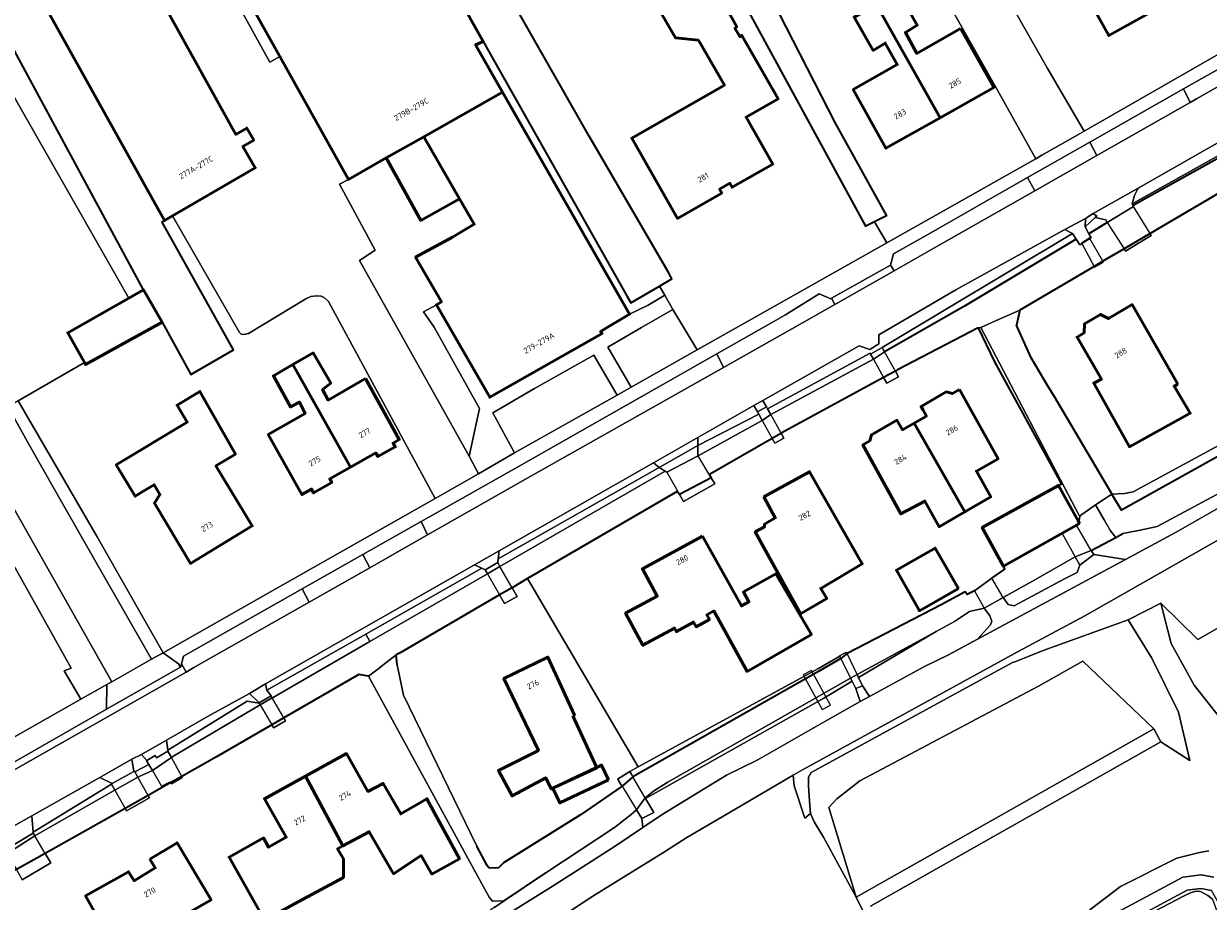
# Model space of a CAD drawing. Header units: metres. Extents: x 113441 to 115918, y 474822 to 477887.
# Tile 137 of 145: x 114172 to 114304, y 477170 to 477267. Entities that reach past the tile are written whole.
import ezdxf
from ezdxf.enums import TextEntityAlignment as Align

# ---------------------------------------------------------------- set-up
doc = ezdxf.new("R2010")
doc.units = ezdxf.units.M
for name, color, linetype, lineweight in [('B-WE-GK-BESCHOEIING-G', 252, 'GK-BESCHOEIING', 35), ('B-WE-GR-GRAS-GV', 252, 'Continuous', 13), ('B-WE-GR-GROENVOORZIENING-GV', 252, 'Continuous', 18), ('B-WE-GR-STRUIK-GV', 252, 'Continuous', 13), ('B-WE-GW-TALUD_KRUIN-G', 252, 'Continuous', 18), ('B-WE-KW-KUNSTWERK_DEK-GV', 252, 'Continuous', 18), ('B-WE-KW-KUNSTWERK_LANDHOOFD-GV', 252, 'Continuous', 18), ('B-WE-OG-BEBOUWING-GV', 7, 'Continuous', 50), ('B-WE-OG-BEBOUWING-T18', 7, 'Continuous', 50), ('B-WE-OG-BEBOUWING_LUIFEL-GV', 7, 'Continuous', 50), ('B-WE-OG-TERREIN_ERF-GV', 252, 'Continuous', 18), ('B-WE-OG-WATER-GV', 252, 'Continuous', 18), ('B-WE-OG-WATER_SLOOT-GV', 252, 'Continuous', 18), ('B-WE-VH-VERHARDING_GESLOTEN-GV', 252, 'Continuous', 18), ('B-WE-VH-VERHARDING_OPEN-GV', 252, 'Continuous', 18)]:
    doc.layers.add(name, color=color, linetype=linetype, lineweight=lineweight)
doc.styles.add('NLCS-ISO-ANNOTATIEF-T18', font='NLCS-ISO.ttf', dxfattribs={"height": 1.8})
doc.linetypes.add('GK-BESCHOEIING', pattern='A,30,-5,[1,NLCS.SHX,S=1,R=0,X=0,Y=0],-5', length=40)

msp = doc.modelspace()

# ---------------------------------------------------------------- linework, layer by layer
at = {"layer": 'B-WE-GK-BESCHOEIING-G', "ltscale": 0.5, "flags": 128}
for points in [[(114142.909, 477524.899), (114145.467, 477521.046), (114142.092, 477519.454), (114138.047, 477526.809), (114136.104, 477530.303), (114115.99, 477519.1), (114124.496, 477503.312), (114200.144, 477367.997), (114209.125, 477352.253), (114213.002, 477344.898), (114222.576, 477327.741), (114234.174, 477307.017), (114240.253, 477295.194), (114253.359, 477272.091), (114256.156, 477268.498), (114262.442, 477256.271), (114268.156, 477245.928), (114266.818, 477245.254), (114265.841, 477244.762), (114253.053, 477268.217), (114239.202, 477293.714), (114238.951, 477294.177), (114230.061, 477310.664), (114224.676, 477321.019), (114219.712, 477329.605), (114211.161, 477344.672), (114207.167, 477352.253), (114197.666, 477368.713), (114189.287, 477383.942), (114185.197, 477389.961), (114175.253, 477408.128), (114166.905, 477423.319), (114158.158, 477438.732), (114144.324, 477463.325), (114122.838, 477502.155), (114120.693, 477506.082)], [(114185.3, 477237.68), (114180.777, 477246.059), (114167.81, 477270.08), (114154.718, 477292.355)], [(114243.798, 477239.669), (114234.99, 477254.79), (114222.39, 477276.97), (114219.215, 477282.687)], [(114331.633, 477267.023), (114328.132, 477265.114), (114295.657, 477247.085)], [(114223.2, 477265.36), (114239.252, 477236.932)], [(114332.976, 477264.559), (114329.473, 477262.696), (114297.565, 477243.947), (114294.651, 477242.235), (114292.303, 477240.855), (114291.333, 477240.286), (114283.033, 477235.409), (114282.644, 477233.741)], [(114194.442, 477232.586), (114187.37, 477245.22), (114187.662, 477245.39)], [(114292.777, 477245.19), (114290.74, 477243.932)], [(114289.318, 477243.32), (114276.848, 477235.849), (114267.952, 477230.751)], [(114239.252, 477236.932), (114239.66, 477236.21), (114242.853, 477238.092), (114244.24, 477238.91), (114243.798, 477239.669)], [(114342.798, 477240.106), (114294.36, 477213.11), (114293.299, 477214.902)], [(114187.37, 477234.05), (114190.58, 477228.23), (114195.33, 477231), (114194.442, 477232.586)], [(114293.276, 477214.941), (114286.842, 477225.807), (114286.234, 477226.834), (114284.3, 477230.1), (114282.644, 477233.741)], [(114278.4, 477233.42), (114269.374, 477228.74), (114269.147, 477228.617), (114267.841, 477227.905), (114256.401, 477221.678), (114256.385, 477221.67), (114255.396, 477221.101), (114248.436, 477217.098), (114248.624, 477216.718), (114245.095, 477214.841), (114244.835, 477215.19), (114228.137, 477205.473), (114226.407, 477204.466), (114225.018, 477203.657), (114213.923, 477197.2), (114213.499, 477196.967)], [(114278.4, 477233.42), (114280.2, 477229.66), (114287.677, 477216.018), (114287.409, 477215.906)], [(114287.409, 477215.906), (114287.333, 477215.875)], [(114293.299, 477214.902), (114293.276, 477214.941)], [(114290.998, 477208.597), (114293.719, 477210.061)], [(114293.719, 477210.061), (114294.529, 477210.497)], [(114279.91, 477205.53), (114281.36, 477206.53), (114281.212, 477206.848)], [(114277.97, 477204.12), (114277.16, 477203.72), (114276.93, 477203.99), (114274.26, 477202.54), (114263.758, 477197.139)], [(114213.574, 477195.856), (114213.499, 477196.967)], [(114263.758, 477197.139), (114263.055, 477196.587)], [(114263.055, 477196.587), (114260.57, 477195.12), (114239.891, 477183.391)], [(114210.402, 477194.589), (114209.323, 477194.802), (114200.951, 477189.954), (114199.602, 477189.173), (114193.442, 477185.607), (114189.562, 477183.422), (114188.345, 477182.736), (114185.827, 477181.318), (114183.247, 477179.865), (114174.337, 477174.847), (114171.123, 477173.038), (114170.917, 477172.922), (114163.771, 477168.834), (114162.65, 477168.192), (114155.091, 477163.869), (114154.25, 477163.388)], [(114238.668, 477182.329), (114234.03, 477179.15), (114225.46, 477173.81), (114224.88, 477173.23), (114224.54, 477173.19), (114223.83, 477173.25), (114223.64, 477173.48), (114222.465, 477175.66)], [(114239.891, 477183.391), (114238.668, 477182.329)], [(114225.512, 477169.553), (114230.18, 477172.68)]]:
    msp.add_lwpolyline(points, dxfattribs=at)
at = {"layer": 'B-WE-GR-GRAS-GV'}
msp.add_lwpolyline([(114328.509, 477207.428), (114337.797, 477212.664), (114342.639, 477213.862), (114340.156, 477218.189), (114337.021, 477217.689), (114324.563, 477211.023), (114302.863, 477198.688), (114298.745, 477202.748), (114299.888, 477198.263), (114302.481, 477193.594), (114307.931, 477186.686), (114306.002, 477194.636)], close=True, dxfattribs=at)
at = {"layer": 'B-WE-GR-GROENVOORZIENING-GV'}
for points in [[(114154.718, 477292.355), (114151.579, 477290.585), (114162.832, 477270.697), (114155.093, 477266.395), (114156.191, 477264.38), (114164.581, 477269.153), (114165.906, 477269.671), (114166.357, 477267.082), (114183.67, 477236.754), (114185.3, 477237.68), (114180.777, 477246.059), (114167.81, 477270.08)], [(114327.35, 477265.873), (114326.487, 477266.254), (114296.228, 477249.001), (114295.82, 477248.206), (114295.571, 477247.261), (114327.973, 477265.402)], [(114291.446, 477245.75), (114291.628, 477245.87), (114291.212, 477246.169), (114290.359, 477245.639), (114290.324, 477244.707)], [(114266.336, 477230.602), (114266.381, 477230.513), (114267.678, 477231.24), (114288.893, 477243.951), (114288.034, 477244.39), (114275.886, 477237.681), (114267.323, 477232.656), (114267.308, 477231.638), (114266.307, 477231.026), (114265.127, 477231.42), (114254.37, 477225.336), (114254.784, 477224.619), (114254.892, 477224.422)], [(114300.46, 477210.66), (114321.02, 477222.39), (114343.95, 477235.37), (114344.32, 477237.16), (114344.281, 477237.236), (114339.129, 477234.486), (114306.878, 477215.841), (114304.937, 477214.805), (114298.342, 477211.284), (114296.26, 477210.837), (114294.529, 477210.497), (114293.719, 477210.061), (114290.998, 477208.597), (114291.3, 477208.18), (114294.796, 477207.611)], [(114253.769, 477224.061), (114253.378, 477224.772), (114247.138, 477221.221), (114247.137, 477220.327), (114253.913, 477223.799)], [(114242.811, 477217.877), (114242.174, 477218.388), (114224.965, 477208.59), (114224.855, 477207.678)], [(114289.71, 477206.99), (114289.199, 477207.905), (114284.43, 477205.19), (114281.16, 477203.39), (114281.73, 477202.61), (114282.41, 477202.46), (114288.01, 477205.45), (114289.42, 477206.16)], [(114210.092, 477199.293), (114223.033, 477206.644), (114222.23, 477207.033), (114198.921, 477193.762), (114199.059, 477193.027)], [(114272.4, 477195.67), (114275.07, 477196.99), (114278.318, 477198.739), (114279.77, 477200.34), (114279.91, 477200.74), (114279.67, 477201.32), (114279.06, 477202.19), (114277.557, 477201.858), (114277.43, 477201.83), (114275.73, 477200.68), (114273.706, 477199.58), (114265.053, 477194.463), (114265.5, 477193.54), (114266.257, 477192.334)], [(114261.269, 477189.552), (114265.23, 477191.78), (114264.73, 477193.21), (114264.323, 477194.031), (114261.169, 477192.165), (114241.288, 477180.982), (114242.21, 477179.39), (114240.88, 477178.74), (114240.98, 477177.722), (114243.15, 477179.18), (114250.32, 477183.56), (114253.75, 477185.25)], [(114197.125, 477192.681), (114192.508, 477190.142), (114187.851, 477187.473), (114188.011, 477186.339), (114196.857, 477191.819), (114198.21, 477191.584), (114198.191, 477191.617)], [(114181.73, 477182.552), (114181.718, 477182.574), (114181.798, 477182.619), (114180.424, 477183.313), (114172.868, 477179.05), (114173.009, 477177.207)], [(114240.98, 477177.722), (114240.88, 477178.74), (114240.293, 477179.693), (114239.68, 477179.17), (114237.84, 477177.73), (114230.18, 477172.68), (114225.512, 477169.553), (114224.37, 477168.788), (114224.303, 477168.743), (114223.97, 477168.52), (114224.79, 477167.37), (114230.99, 477171.24), (114238.03, 477175.74)]]:
    msp.add_lwpolyline(points, close=True, dxfattribs=at)
msp.add_lwpolyline([(114317.02, 477216.53), (114290.29, 477201.32), (114282.851, 477197.338), (114258.8, 477184.17), (114257.77, 477183.569), (114257.87, 477182.37), (114259.05, 477178.77), (114259.7, 477179.29), (114259.6, 477180.15), (114259.47, 477182.39), (114259.46, 477183.34), (114259.77, 477183.87), (114282.21, 477196.12), (114282.6, 477196.23), (114285.633, 477197.481), (114295.126, 477200.88), (114298.745, 477202.748), (114302.863, 477198.688), (114324.563, 477211.023)], dxfattribs=at)
at = {"layer": 'B-WE-GR-STRUIK-GV'}
for points in [[(114307.931, 477186.686), (114302.481, 477193.594), (114299.888, 477198.263), (114298.745, 477202.748), (114295.126, 477200.88), (114297.765, 477196.621), (114300.708, 477190.576), (114301.978, 477185.212), (114298.745, 477187.29), (114266.38, 477168.967)], [(114290.837, 477168.536), (114294.246, 477171.154), (114300.541, 477174.299), (114302.928, 477174.906), (114304.103, 477175.143)]]:
    msp.add_lwpolyline(points, dxfattribs=at)
for points in [[(114297.96, 477188.746), (114298.745, 477187.29), (114301.978, 477185.212), (114300.708, 477190.576), (114297.765, 477196.621), (114295.126, 477200.88), (114285.633, 477197.481), (114282.6, 477196.23), (114282.21, 477196.12), (114259.77, 477183.87), (114259.46, 477183.34), (114259.47, 477182.39), (114259.6, 477180.15), (114259.7, 477179.29), (114260.08, 477178.36), (114261.12, 477176.66), (114264.773, 477169.953), (114261.73, 477179.97), (114262.61, 477180.93), (114265.19, 477182.93), (114285.1, 477193.49), (114290.04, 477196.27)], [(114297.96, 477188.746), (114290.04, 477196.27), (114285.1, 477193.49), (114265.19, 477182.93), (114262.61, 477180.93), (114261.73, 477179.97), (114264.773, 477169.953)]]:
    msp.add_lwpolyline(points, close=True, dxfattribs=at)
at = {"layer": 'B-WE-GW-TALUD_KRUIN-G'}
msp.add_lwpolyline([(114290.04, 477196.27), (114285.1, 477193.49), (114265.19, 477182.93), (114262.61, 477180.93), (114261.73, 477179.97)], dxfattribs=at)
at = {"layer": 'B-WE-KW-KUNSTWERK_DEK-GV'}
for points in [[(114294.815, 477241.977), (114297.691, 477243.742), (114297.565, 477243.947), (114295.712, 477246.966), (114292.777, 477245.19), (114294.651, 477242.235)], [(114291.373, 477240.213), (114292.353, 477240.768), (114292.303, 477240.855), (114290.849, 477243.406), (114290.818, 477243.462), (114289.916, 477242.865), (114289.934, 477242.833), (114291.333, 477240.286)], [(114268.203, 477227.257), (114269.501, 477227.984), (114269.147, 477228.617), (114267.952, 477230.751), (114267.678, 477231.24), (114266.381, 477230.513), (114266.696, 477229.951), (114267.841, 477227.905)], [(114253.769, 477224.061), (114253.913, 477223.799), (114254.287, 477223.118), (114255.396, 477221.101), (114255.69, 477220.566), (114256.705, 477221.124), (114256.401, 477221.678), (114255.258, 477223.757), (114254.892, 477224.422), (114254.784, 477224.619)], [(114242.811, 477217.877), (114243.478, 477217.454), (114243.675, 477217.329), (114245.095, 477214.841), (114245.526, 477214.084), (114249.029, 477216.036), (114248.624, 477216.718), (114247.166, 477219.171), (114247.117, 477219.253), (114247.137, 477220.327)], [(114289.356, 477211.42), (114287.743, 477210.515), (114289.199, 477207.905), (114290.998, 477208.597)], [(114224.804, 477207.261), (114223.409, 477206.461), (114223.659, 477206.025), (114225.018, 477203.657), (114225.573, 477202.689), (114226.968, 477203.489), (114226.407, 477204.466), (114225.052, 477206.829)], [(114279.91, 477205.53), (114277.97, 477204.12), (114279.06, 477202.19), (114281.16, 477203.39)], [(114263.758, 477197.139), (114263.055, 477196.587), (114264.152, 477194.376), (114264.894, 477194.792)], [(114259.804, 477195.243), (114258.883, 477194.739), (114260.994, 477190.875), (114261.915, 477191.379)], [(114199.802, 477188.828), (114201.151, 477189.608), (114200.951, 477189.954), (114199.662, 477192.187), (114199.54, 477192.397), (114198.191, 477191.617), (114198.21, 477191.584), (114198.319, 477191.394), (114199.602, 477189.173)], [(114187.317, 477182.342), (114188.295, 477182.838), (114188.345, 477182.736), (114188.414, 477182.596), (114189.629, 477183.299), (114189.562, 477183.422), (114188.418, 477185.518), (114188.029, 477186.233), (114188.026, 477186.231), (114186.744, 477185.502), (114186.62, 477185.754), (114185.68, 477185.216), (114185.653, 477185.201), (114185.917, 477184.747), (114186.302, 477184.085)], [(114183.399, 477179.596), (114185.977, 477181.051), (114185.827, 477181.318), (114184.681, 477183.348), (114184.355, 477183.926), (114184.296, 477184.029), (114184.227, 477183.99), (114181.798, 477182.619), (114181.718, 477182.574), (114181.73, 477182.552), (114182.106, 477181.887), (114183.247, 477179.865)], [(114239.891, 477183.391), (114238.668, 477182.329), (114240.293, 477179.693), (114241.264, 477181.023)], [(114173.012, 477177.084), (114169.84, 477175.206), (114170.072, 477174.813), (114171.123, 477173.038), (114171.788, 477171.915), (114174.96, 477173.793), (114174.337, 477174.847), (114173.178, 477176.804)]]:
    msp.add_lwpolyline(points, close=True, dxfattribs=at)
at = {"layer": 'B-WE-KW-KUNSTWERK_LANDHOOFD-GV'}
for points in [[(114297.565, 477243.947), (114294.651, 477242.235), (114294.815, 477241.977), (114297.691, 477243.742)], [(114267.952, 477230.751), (114267.678, 477231.24), (114266.381, 477230.513), (114266.696, 477229.951)], [(114269.147, 477228.617), (114267.841, 477227.905), (114268.203, 477227.257), (114269.501, 477227.984)], [(114255.258, 477223.757), (114254.892, 477224.422), (114254.784, 477224.619), (114253.769, 477224.061), (114253.913, 477223.799), (114254.287, 477223.118)], [(114256.401, 477221.678), (114256.385, 477221.67), (114255.396, 477221.101), (114255.69, 477220.566), (114256.705, 477221.124)], [(114247.166, 477219.171), (114247.117, 477219.253), (114247.137, 477220.327), (114242.811, 477217.877), (114243.478, 477217.454), (114243.675, 477217.329)], [(114248.624, 477216.718), (114245.095, 477214.841), (114245.526, 477214.084), (114249.029, 477216.036)], [(114291.3, 477208.18), (114290.998, 477208.597), (114289.199, 477207.905), (114289.71, 477206.99)], [(114224.804, 477207.261), (114223.409, 477206.461), (114223.659, 477206.025), (114225.052, 477206.829)], [(114226.407, 477204.466), (114225.018, 477203.657), (114225.573, 477202.689), (114226.968, 477203.489)], [(114263.758, 477197.139), (114263.7, 477197.26), (114263.634, 477197.226), (114262.92, 477196.86), (114262.939, 477196.822), (114263.055, 477196.587)], [(114265.053, 477194.463), (114264.894, 477194.792), (114264.152, 477194.376), (114264.323, 477194.031), (114264.73, 477193.21), (114265.5, 477193.54)], [(114199.662, 477192.187), (114199.54, 477192.397), (114198.191, 477191.617), (114198.21, 477191.584), (114198.319, 477191.394)], [(114200.951, 477189.954), (114199.602, 477189.173), (114199.802, 477188.828), (114201.151, 477189.608)], [(114188.026, 477186.231), (114186.744, 477185.502), (114186.62, 477185.754), (114185.68, 477185.216), (114185.653, 477185.201), (114185.917, 477184.747), (114186.302, 477184.085), (114188.418, 477185.518), (114188.029, 477186.233)], [(114184.681, 477183.348), (114184.355, 477183.926), (114184.296, 477184.029), (114184.227, 477183.99), (114181.798, 477182.619), (114181.718, 477182.574), (114181.73, 477182.552), (114182.106, 477181.887)], [(114189.562, 477183.422), (114188.345, 477182.736), (114188.414, 477182.596), (114189.629, 477183.299)], [(114239.891, 477183.391), (114239.761, 477183.615), (114239.55, 477183.98), (114238.18, 477183.12), (114238.219, 477183.056), (114238.509, 477182.587), (114238.668, 477182.329)], [(114185.827, 477181.318), (114183.247, 477179.865), (114183.399, 477179.596), (114185.977, 477181.051)], [(114241.288, 477180.982), (114241.264, 477181.023), (114240.293, 477179.693), (114240.88, 477178.74), (114242.21, 477179.39)], [(114173.178, 477176.804), (114173.012, 477177.084), (114169.84, 477175.206), (114170.072, 477174.813)], [(114174.337, 477174.847), (114171.123, 477173.038), (114171.788, 477171.915), (114174.96, 477173.793)]]:
    msp.add_lwpolyline(points, close=True, dxfattribs=at)
at = {"layer": 'B-WE-OG-BEBOUWING-GV'}
for points in [[(114196.48, 477312.99), (114196.046, 477312.741), (114190.682, 477309.668), (114183.89, 477321.864), (114183.442, 477322.668), (114171.282, 477315.91), (114200.5, 477263.668), (114208.15, 477249.99), (114212.37, 477252.37), (114216.57, 477254.74), (114225.357, 477259.698), (114222.33, 477264.99), (114223.2, 477265.36)], [(114150.936, 477311.263), (114187.662, 477245.39), (114188.552, 477245.91), (114197.771, 477251.292), (114196.384, 477253.667), (114197.593, 477254.373), (114196.812, 477255.712), (114195.603, 477255.006), (114161.156, 477317.113)], [(114297.03, 477268.283), (114299.321, 477269.555), (114303.41, 477271.825), (114298.57, 477280.559), (114288.103, 477274.748), (114292.944, 477266.015)], [(114247.198, 477265.524), (114250.077, 477260.489), (114239.747, 477254.582), (114244.862, 477245.637), (114249.795, 477248.455), (114249.547, 477248.889), (114250.699, 477249.547), (114250.947, 477249.113), (114255.475, 477251.7), (114252.499, 477256.91), (114256.067, 477258.949), (114252.02, 477266.034), (114251.794, 477265.905), (114251.248, 477266.86), (114251.465, 477266.984), (114245.169, 477278.358), (114239.863, 477275.446), (114240.555, 477274.214), (114240.317, 477273.251), (114244.619, 477265.782)], [(114276.43, 477266.81), (114271.538, 477264.023), (114270.27, 477266.37), (114271.59, 477267.17), (114269.52, 477270.82), (114267.048, 477269.455), (114274.129, 477256.844), (114280.148, 477260.227)], [(114267.048, 477269.455), (114264.54, 477268.07), (114266.68, 477264.36), (114268.02, 477265.19), (114269.359, 477262.781), (114264.46, 477259.99), (114268.093, 477253.452), (114274.129, 477256.844)], [(114225.357, 477259.698), (114216.57, 477254.74), (114220.56, 477247.81), (114222.19, 477244.98), (114219.76, 477243.55), (114215.65, 477241.3), (114218.519, 477236.324), (114217.97, 477236.013), (114223.917, 477225.705), (114236.44, 477232.8), (114236.28, 477233.01), (114239.509, 477234.954)], [(114216.57, 477254.74), (114212.37, 477252.37), (114216.23, 477245.41), (114220.56, 477247.81)], [(114187.37, 477234.05), (114185.3, 477237.68), (114183.67, 477236.754), (114176.85, 477232.88), (114178.729, 477229.554), (114178.794, 477229.439), (114178.85, 477229.34)], [(114300.653, 477227.17), (114295.558, 477236.022), (114292.934, 477234.476), (114292.023, 477234.937), (114290.241, 477233.864), (114290.191, 477232.861), (114289.421, 477232.407), (114292.127, 477227.697), (114291.278, 477227.274), (114295.244, 477220.188), (114302.03, 477223.91), (114300.239, 477226.931)], [(114210.07, 477227.78), (114205.9, 477225.38), (114205.27, 477226.57), (114206.19, 477227.26), (114204.23, 477230.64), (114201.96, 477229.338), (114208.404, 477217.913), (114211.211, 477219.496), (114211.447, 477219.078), (114213.371, 477220.163), (114213.135, 477220.581), (114213.832, 477220.974)], [(114201.96, 477229.338), (114199.8, 477228.1), (114201.68, 477224.62), (114202.7, 477225.16), (114203.318, 477223.894), (114199.21, 477221.53), (114202.962, 477214.844), (114204.042, 477215.453), (114204.278, 477215.035), (114206.306, 477216.179), (114206.071, 477216.597), (114208.404, 477217.913)], [(114185.617, 477215.428), (114186.476, 477215.94), (114187.126, 477214.849), (114186.522, 477213.907), (114190.53, 477207.176), (114197.434, 477211.35), (114193.383, 477218.051), (114195.557, 477219.365), (114191.596, 477226.347), (114189.053, 477224.813), (114190.189, 477222.929), (114182.268, 477218.151), (114184.375, 477214.661)], [(114276.307, 477226.556), (114275.512, 477226.102), (114274.83, 477226.288), (114272.009, 477224.675), (114272.257, 477224.241), (114272.62, 477223.607), (114271.251, 477222.826), (114276.911, 477212.92), (114279.79, 477214.59), (114278.18, 477217.47), (114280.61, 477218.84)], [(114271.251, 477222.826), (114269.927, 477222.069), (114269.565, 477222.703), (114269.317, 477223.137), (114266.495, 477221.525), (114266.309, 477220.843), (114265.533, 477220.405), (114269.77, 477212.69), (114272.44, 477214.13), (114274.05, 477211.26), (114276.911, 477212.92)], [(114254.478, 477214.579), (114255.748, 477212.252), (114254.562, 477211.548), (114254.561, 477211.268), (114253.526, 477210.692), (114258.58, 477201.551), (114261.491, 477203.258), (114260.823, 477204.382), (114265.448, 477207.131), (114259.591, 477217.391)], [(114289.698, 477211.612), (114289.611, 477211.769), (114289.533, 477211.909), (114289.374, 477212.196), (114287.333, 477215.875), (114278.841, 477211.165), (114280.962, 477207.303), (114281.172, 477206.921), (114281.212, 477206.848)], [(114247.641, 477210.209), (114240.946, 477206.586), (114242.603, 477203.525), (114239.067, 477201.612), (114240.995, 477198.05), (114244.53, 477199.963), (114244.73, 477199.58), (114246.632, 477200.631), (114246.922, 477200.106), (114248.419, 477200.933), (114248.129, 477201.458), (114248.89, 477201.879), (114252.616, 477195.138), (114259.797, 477199.252), (114255.821, 477206.011), (114252.205, 477203.995), (114252.814, 477202.903), (114251.975, 477202.436)], [(114276.178, 477204.375), (114276.115, 477204.485), (114273.6, 477208.891), (114271.863, 477207.9), (114269.258, 477206.413), (114271.794, 477201.971), (114271.836, 477201.897), (114274.441, 477203.384)], [(114233.178, 477190.184), (114233.362, 477190.268), (114230.388, 477196.73), (114225.502, 477194.335), (114229.346, 477186.334), (114224.891, 477184.101), (114226.404, 477181.258), (114230.183, 477183.256), (114230.774, 477182.026), (114230.956, 477182.111), (114235.841, 477184.394)], [(114203.362, 477183.448), (114207.537, 477175.68), (114210.485, 477177.265), (114213.184, 477172.584), (114216.252, 477174.593), (114217.462, 477172.546), (114220.529, 477174.239), (114216.918, 477180.935), (114213.995, 477179.255), (114212.022, 477182.641), (114210.333, 477181.757), (114207.942, 477185.967)], [(114207.537, 477175.68), (114203.362, 477183.448), (114198.782, 477180.928), (114201.229, 477176.642), (114199.262, 477175.53), (114198.671, 477176.574), (114194.841, 477174.408), (114198.533, 477167.88), (114198.807, 477167.395), (114202.63, 477169.474), (114207.589, 477172.171), (114207.6, 477174.25), (114206.942, 477175.36)], [(114186.025, 477174.215), (114186.621, 477173.22), (114184.245, 477171.797), (114183.649, 477172.792), (114178.845, 477170.114), (114182.44, 477163.72), (114183.334, 477164.231), (114192.399, 477169.412), (114192.85, 477169.67), (114189.045, 477176.024)]]:
    msp.add_lwpolyline(points, close=True, dxfattribs=at)
at = {"layer": 'B-WE-OG-BEBOUWING_LUIFEL-GV'}
msp.add_lwpolyline([(114237.157, 477183.051), (114236.392, 477184.688), (114230.956, 477182.111), (114231.721, 477180.474)], close=True, dxfattribs=at)
at = {"layer": 'B-WE-OG-TERREIN_ERF-GV'}
for points in [[(114296.927, 477294.758), (114292.554, 477302.533), (114292.057, 477303.416), (114272.743, 477292.692), (114272.491, 477292.552), (114272.901, 477291.768), (114283.059, 477297.136), (114291.654, 477281.554), (114281.836, 477276.265), (114279.295, 477280.902), (114278.861, 477280.552), (114279.861, 477275.153), (114280.495, 477272.732), (114281.334, 477270.812), (114286.091, 477262.423), (114290.197, 477255.362), (114311.552, 477267.602)], [(114253.053, 477268.217), (114239.202, 477293.714), (114219.215, 477282.687), (114222.39, 477276.97), (114234.99, 477254.79), (114243.798, 477239.669), (114244.24, 477238.91), (114242.853, 477238.092), (114243.43, 477237.074), (114244.329, 477235.492), (114247.029, 477230.971), (114268.183, 477242.903), (114266.818, 477245.254), (114265.841, 477244.762)], [(114298.57, 477280.559), (114303.41, 477271.825), (114299.321, 477269.555), (114297.03, 477268.283), (114292.944, 477266.015), (114288.103, 477274.748)], [(114247.198, 477265.524), (114244.619, 477265.782), (114240.317, 477273.251), (114240.555, 477274.214), (114239.863, 477275.446), (114245.169, 477278.358), (114251.465, 477266.984), (114251.248, 477266.86), (114251.794, 477265.905), (114252.02, 477266.034), (114256.067, 477258.949), (114252.499, 477256.91), (114255.475, 477251.7), (114250.947, 477249.113), (114250.699, 477249.547), (114249.547, 477248.889), (114249.795, 477248.455), (114244.862, 477245.637), (114239.747, 477254.582), (114250.077, 477260.489)], [(114271.194, 477276.366), (114257.095, 477268.989), (114256.156, 477268.498), (114262.442, 477256.271), (114268.156, 477245.928), (114266.818, 477245.254), (114268.183, 477242.903), (114284.476, 477252.092), (114284.812, 477252.282), (114280.729, 477259.607), (114275.076, 477269.603)], [(114267.048, 477269.455), (114269.52, 477270.82), (114271.59, 477267.17), (114270.27, 477266.37), (114271.538, 477264.023), (114276.43, 477266.81), (114280.148, 477260.227), (114274.129, 477256.844), (114268.093, 477253.452), (114264.46, 477259.99), (114269.359, 477262.781), (114268.02, 477265.19), (114266.68, 477264.36), (114264.54, 477268.07)], [(114178.3, 477192.04), (114176.44, 477195.2), (114177.25, 477195.51), (114163.094, 477220.732), (114157.27, 477231.11), (114154.367, 477229.468), (114156.04, 477226.48), (114151.51, 477224.09), (114154.164, 477219.328), (114157.809, 477221.359), (114163.04, 477212.19), (114157.163, 477208.662), (114152.325, 477217.339), (114142.16, 477211.71), (114139.09, 477217.147), (114123.02, 477245.9), (114122.168, 477245.411), (114123.38, 477242.69), (114138.1, 477211.18), (114153.362, 477181.213), (114154.01, 477179.94), (114151.052, 477178.502), (114151.749, 477176.948)], [(114199.74, 477204.14), (114217.843, 477214.415), (114205.93, 477236.37), (114205.48, 477236.78), (114205.1, 477236.95), (114204.58, 477237.01), (114203.97, 477236.92), (114203.39, 477236.68), (114197.03, 477232.79), (114196.51, 477232.68), (114196.2, 477232.73), (114196.01, 477232.9), (114188.552, 477245.91), (114187.662, 477245.39), (114187.37, 477245.22), (114194.442, 477232.586), (114195.33, 477231), (114190.58, 477228.23), (114187.37, 477234.05), (114178.85, 477229.34), (114178.794, 477229.439), (114178.729, 477229.554), (114171.336, 477225.292), (114180.14, 477210.15), (114187.484, 477197.221)], [(114300.653, 477227.17), (114300.239, 477226.931), (114302.03, 477223.91), (114295.244, 477220.188), (114291.278, 477227.274), (114292.127, 477227.697), (114289.421, 477232.407), (114290.191, 477232.861), (114290.241, 477233.864), (114292.023, 477234.937), (114292.934, 477234.476), (114295.558, 477236.022)], [(114287.333, 477215.875), (114287.409, 477215.906), (114287.677, 477216.018), (114280.2, 477229.66), (114278.4, 477233.42), (114269.374, 477228.74), (114269.147, 477228.617), (114269.501, 477227.984), (114268.203, 477227.257), (114267.841, 477227.905), (114256.401, 477221.678), (114256.705, 477221.124), (114255.69, 477220.566), (114255.396, 477221.101), (114248.436, 477217.098), (114248.624, 477216.718), (114249.029, 477216.036), (114245.526, 477214.084), (114245.095, 477214.841), (114244.835, 477215.19), (114228.137, 477205.473), (114240.468, 477184.481), (114260.585, 477195.453), (114262.939, 477196.822), (114262.92, 477196.86), (114263.634, 477197.226), (114263.7, 477197.26), (114263.758, 477197.139), (114274.26, 477202.54), (114276.93, 477203.99), (114277.16, 477203.72), (114277.97, 477204.12), (114279.91, 477205.53), (114281.36, 477206.53), (114281.212, 477206.848), (114281.172, 477206.921), (114280.962, 477207.303), (114278.841, 477211.165)], [(114204.278, 477215.035), (114204.042, 477215.453), (114202.962, 477214.844), (114199.21, 477221.53), (114203.318, 477223.894), (114202.7, 477225.16), (114201.68, 477224.62), (114199.8, 477228.1), (114201.96, 477229.338), (114204.23, 477230.64), (114206.19, 477227.26), (114205.27, 477226.57), (114205.9, 477225.38), (114210.07, 477227.78), (114213.832, 477220.974), (114213.135, 477220.581), (114213.371, 477220.163), (114211.447, 477219.078), (114211.211, 477219.496), (114208.404, 477217.913), (114206.071, 477216.597), (114206.306, 477216.179)], [(114190.53, 477207.176), (114186.522, 477213.907), (114187.126, 477214.849), (114186.476, 477215.94), (114185.617, 477215.428), (114184.375, 477214.661), (114182.268, 477218.151), (114190.189, 477222.929), (114189.053, 477224.813), (114191.596, 477226.347), (114195.557, 477219.365), (114193.383, 477218.051), (114197.434, 477211.35)], [(114265.533, 477220.405), (114266.309, 477220.843), (114266.495, 477221.525), (114269.317, 477223.137), (114269.565, 477222.703), (114269.927, 477222.069), (114271.251, 477222.826), (114272.62, 477223.607), (114272.257, 477224.241), (114272.009, 477224.675), (114274.83, 477226.288), (114275.512, 477226.102), (114276.307, 477226.556), (114280.61, 477218.84), (114278.18, 477217.47), (114279.79, 477214.59), (114276.911, 477212.92), (114274.05, 477211.26), (114272.44, 477214.13), (114269.77, 477212.69)], [(114265.448, 477207.131), (114260.823, 477204.382), (114261.491, 477203.258), (114258.58, 477201.551), (114253.526, 477210.692), (114254.561, 477211.268), (114254.562, 477211.548), (114255.748, 477212.252), (114254.478, 477214.579), (114259.591, 477217.391)], [(114259.797, 477199.252), (114252.616, 477195.138), (114248.89, 477201.879), (114248.129, 477201.458), (114248.419, 477200.933), (114246.922, 477200.106), (114246.632, 477200.631), (114244.73, 477199.58), (114244.53, 477199.963), (114240.995, 477198.05), (114239.067, 477201.612), (114242.603, 477203.525), (114240.946, 477206.586), (114247.641, 477210.209), (114251.975, 477202.436), (114252.814, 477202.903), (114252.205, 477203.995), (114255.821, 477206.011)], [(114273.6, 477208.891), (114276.115, 477204.485), (114276.178, 477204.375), (114274.441, 477203.384), (114271.836, 477201.897), (114271.794, 477201.971), (114269.258, 477206.413), (114271.863, 477207.9)], [(114228.137, 477205.473), (114226.407, 477204.466), (114226.968, 477203.489), (114225.573, 477202.689), (114225.018, 477203.657), (114213.923, 477197.2), (114213.499, 477196.967), (114213.574, 477195.856), (114214.317, 477192.482), (114222.465, 477175.66), (114223.64, 477173.48), (114223.83, 477173.25), (114224.54, 477173.19), (114224.88, 477173.23), (114225.46, 477173.81), (114234.03, 477179.15), (114238.668, 477182.329), (114238.509, 477182.587), (114238.219, 477183.056), (114238.18, 477183.12), (114239.55, 477183.98), (114240.468, 477184.481)], [(114225.502, 477194.335), (114230.388, 477196.73), (114233.362, 477190.268), (114233.178, 477190.184), (114235.841, 477184.394), (114230.956, 477182.111), (114230.774, 477182.026), (114230.183, 477183.256), (114226.404, 477181.258), (114224.891, 477184.101), (114229.346, 477186.334)]]:
    msp.add_lwpolyline(points, close=True, dxfattribs=at)
for points in [[(114171.336, 477225.292), (114178.729, 477229.554), (114176.85, 477232.88), (114183.67, 477236.754), (114166.357, 477267.082)], [(114329.473, 477262.696), (114297.565, 477243.947), (114297.691, 477243.742), (114294.815, 477241.977), (114294.651, 477242.235), (114292.303, 477240.855), (114291.333, 477240.286), (114283.033, 477235.409), (114282.644, 477233.741), (114284.3, 477230.1), (114286.234, 477226.834), (114286.842, 477225.807), (114293.276, 477214.941), (114293.299, 477214.902), (114294.704, 477214.951), (114295.685, 477215.161), (114308.327, 477222.029)], [(114224.37, 477168.788), (114225.512, 477169.553), (114224.241, 477169.535), (114223.85, 477169.982), (114221.294, 477174.659), (114210.402, 477194.589), (114209.323, 477194.802), (114200.951, 477189.954), (114201.151, 477189.608), (114199.802, 477188.828), (114199.602, 477189.173), (114193.442, 477185.607), (114189.562, 477183.422), (114189.629, 477183.299), (114188.414, 477182.596), (114188.345, 477182.736), (114185.827, 477181.318), (114185.977, 477181.051), (114183.399, 477179.596), (114183.247, 477179.865), (114174.337, 477174.847), (114174.96, 477173.793), (114171.788, 477171.915)], [(114198.533, 477167.88), (114194.841, 477174.408), (114198.671, 477176.574), (114199.262, 477175.53), (114201.229, 477176.642), (114198.782, 477180.928), (114203.362, 477183.448), (114207.942, 477185.967), (114210.333, 477181.757), (114212.022, 477182.641), (114213.995, 477179.255), (114216.918, 477180.935), (114220.529, 477174.239), (114217.462, 477172.546), (114216.252, 477174.593), (114213.184, 477172.584), (114210.485, 477177.265), (114207.537, 477175.68), (114206.942, 477175.36), (114207.6, 477174.25), (114207.589, 477172.171), (114202.63, 477169.474)], [(114270.64, 477158.159), (114264.773, 477169.953), (114261.12, 477176.66), (114260.08, 477178.36), (114259.7, 477179.29), (114259.05, 477178.77), (114257.87, 477182.37), (114257.77, 477183.569), (114251.795, 477180.082), (114245.88, 477176.63), (114243.41, 477175.01), (114235.4, 477170.09), (114226.439, 477164.221)], [(114182.44, 477163.72), (114178.845, 477170.114), (114183.649, 477172.792), (114184.245, 477171.797), (114186.621, 477173.22), (114186.025, 477174.215), (114189.045, 477176.024), (114192.85, 477169.67), (114192.399, 477169.412)], [(114304.499, 477169.754), (114304.008, 477170.168), (114303.184, 477170.59), (114302.651, 477170.637), (114302.078, 477170.451), (114301.267, 477170.071), (114292.564, 477165.518)]]:
    msp.add_lwpolyline(points, dxfattribs=at)
at = {"layer": 'B-WE-OG-WATER-GV'}
for points in [[(114184.756, 477333.993), (114196.48, 477312.99), (114223.2, 477265.36), (114239.252, 477236.932), (114239.66, 477236.21), (114242.853, 477238.092), (114244.24, 477238.91), (114243.798, 477239.669), (114234.99, 477254.79), (114222.39, 477276.97), (114219.215, 477282.687), (114216.91, 477285.96), (114212.04, 477294.98), (114203.13, 477311.03), (114199.66, 477317.6)], [(114224.676, 477321.019), (114230.061, 477310.664), (114238.951, 477294.177), (114239.202, 477293.714), (114253.053, 477268.217), (114265.841, 477244.762), (114266.818, 477245.254), (114268.156, 477245.928), (114262.442, 477256.271), (114256.156, 477268.498), (114253.359, 477272.091), (114240.253, 477295.194), (114234.174, 477307.017), (114222.576, 477327.741)], [(114167.81, 477270.08), (114180.777, 477246.059), (114185.3, 477237.68), (114187.37, 477234.05), (114190.58, 477228.23), (114195.33, 477231), (114194.442, 477232.586), (114187.37, 477245.22), (114187.662, 477245.39), (114150.936, 477311.263)], [(114328.132, 477265.114), (114295.657, 477247.085), (114295.711, 477246.976), (114295.712, 477246.966), (114292.777, 477245.19), (114290.74, 477243.932), (114290.979, 477243.487), (114290.849, 477243.406), (114289.934, 477242.833), (114289.732, 477242.706), (114289.318, 477243.32), (114276.848, 477235.849), (114267.952, 477230.751), (114266.696, 477229.951), (114255.258, 477223.757), (114254.287, 477223.118), (114247.166, 477219.171), (114243.675, 477217.329), (114243.478, 477217.454), (114225.052, 477206.829), (114223.659, 477206.025), (114210.548, 477198.465), (114199.673, 477192.193), (114199.662, 477192.187), (114198.319, 477191.394), (114188.776, 477185.76), (114188.418, 477185.518), (114186.302, 477184.085), (114184.751, 477183.388), (114184.681, 477183.348), (114182.106, 477181.887), (114181.956, 477181.802), (114173.178, 477176.804), (114170.072, 477174.813)], [(114171.123, 477173.038), (114174.337, 477174.847), (114183.247, 477179.865), (114185.827, 477181.318), (114188.345, 477182.736), (114189.562, 477183.422), (114193.442, 477185.607), (114199.602, 477189.173), (114200.951, 477189.954), (114209.323, 477194.802), (114210.402, 477194.589), (114211.602, 477195.505), (114212.006, 477195.816), (114213.499, 477196.967), (114213.923, 477197.2), (114225.018, 477203.657), (114226.407, 477204.466), (114228.137, 477205.473), (114244.835, 477215.19), (114245.095, 477214.841), (114248.624, 477216.718), (114248.436, 477217.098), (114255.396, 477221.101), (114256.385, 477221.67), (114256.401, 477221.678), (114267.841, 477227.905), (114269.147, 477228.617), (114269.374, 477228.74), (114278.4, 477233.42), (114278.676, 477233.484), (114280.641, 477234.348), (114283.033, 477235.409), (114291.333, 477240.286), (114292.303, 477240.855), (114294.651, 477242.235), (114297.565, 477243.947), (114329.473, 477262.696)], [(114342.798, 477240.106), (114294.36, 477213.11), (114293.299, 477214.902), (114291.45, 477213.689), (114292.451, 477212.042), (114293.146, 477210.818), (114293.719, 477210.061), (114294.529, 477210.497), (114296.26, 477210.837), (114298.342, 477211.284), (114304.937, 477214.805)], [(114266.38, 477168.967), (114298.745, 477187.29), (114297.96, 477188.746), (114264.773, 477169.953), (114270.64, 477158.159)], [(114304.678, 477172.199), (114303.261, 477172.454), (114301.207, 477172.179), (114291.425, 477166.941)], [(114291.713, 477165.394), (114301.675, 477170.729), (114303.226, 477170.936), (114304.412, 477170.723)]]:
    msp.add_lwpolyline(points, dxfattribs=at)
for points in [[(114286.842, 477225.807), (114286.234, 477226.834), (114284.3, 477230.1), (114282.644, 477233.741), (114283.033, 477235.409), (114280.641, 477234.348), (114278.676, 477233.484), (114289.701, 477212.446), (114291.45, 477213.689), (114293.299, 477214.902), (114293.276, 477214.941)], [(114279.06, 477202.19), (114281.16, 477203.39), (114284.43, 477205.19), (114289.199, 477207.905), (114290.998, 477208.597), (114293.719, 477210.061), (114293.146, 477210.818), (114292.451, 477212.042), (114291.45, 477213.689), (114289.701, 477212.446), (114289.73, 477212.39), (114289.611, 477211.769), (114289.698, 477211.612), (114281.212, 477206.848), (114281.36, 477206.53), (114279.91, 477205.53), (114277.97, 477204.12), (114277.16, 477203.72), (114276.93, 477203.99), (114274.26, 477202.54), (114263.758, 477197.139), (114263.055, 477196.587), (114260.57, 477195.12), (114239.891, 477183.391), (114238.668, 477182.329), (114234.03, 477179.15), (114225.46, 477173.81), (114224.88, 477173.23), (114224.54, 477173.19), (114223.83, 477173.25), (114223.64, 477173.48), (114222.465, 477175.66), (114214.317, 477192.482), (114213.574, 477195.856), (114213.499, 477196.967), (114212.006, 477195.816), (114211.602, 477195.505), (114210.402, 477194.589), (114221.294, 477174.659), (114223.85, 477169.982), (114224.241, 477169.535), (114225.512, 477169.553), (114230.18, 477172.68), (114237.84, 477177.73), (114239.68, 477179.17), (114240.293, 477179.693), (114241.264, 477181.023), (114242.17, 477181.77), (114243.72, 477182.76), (114264.152, 477194.376), (114264.894, 477194.792), (114273.706, 477199.58), (114275.73, 477200.68), (114277.43, 477201.83), (114277.557, 477201.858)]]:
    msp.add_lwpolyline(points, close=True, dxfattribs=at)
at = {"layer": 'B-WE-OG-WATER_SLOOT-GV'}
for points in [[(114328.132, 477265.114), (114327.973, 477265.402), (114295.571, 477247.261), (114295.657, 477247.085)], [(114292.777, 477245.19), (114292.609, 477245.472), (114291.446, 477245.75), (114290.324, 477244.707), (114290.74, 477243.932)], [(114289.318, 477243.32), (114288.893, 477243.951), (114267.678, 477231.24), (114267.952, 477230.751), (114276.848, 477235.849)], [(114342.798, 477240.106), (114342.544, 477240.6), (114341.304, 477239.938), (114315.333, 477225.832), (114315.499, 477225.524), (114312.093, 477223.694), (114311.935, 477223.987), (114310.645, 477223.349), (114308.327, 477222.029), (114295.685, 477215.161), (114294.704, 477214.951), (114293.299, 477214.902), (114294.36, 477213.11)], [(114278.676, 477233.484), (114278.4, 477233.42), (114280.2, 477229.66), (114287.677, 477216.018), (114287.409, 477215.906), (114287.333, 477215.875), (114289.374, 477212.196), (114289.533, 477211.909), (114289.611, 477211.769), (114289.73, 477212.39), (114289.701, 477212.446)], [(114266.696, 477229.951), (114266.381, 477230.513), (114266.336, 477230.602), (114254.892, 477224.422), (114255.258, 477223.757)], [(114253.913, 477223.799), (114247.137, 477220.327), (114247.117, 477219.253), (114247.166, 477219.171), (114254.287, 477223.118)], [(114243.478, 477217.454), (114242.811, 477217.877), (114224.855, 477207.678), (114224.804, 477207.261), (114225.052, 477206.829)], [(114223.659, 477206.025), (114223.409, 477206.461), (114223.033, 477206.644), (114210.092, 477199.293), (114210.548, 477198.465)], [(114210.548, 477198.465), (114210.092, 477199.293), (114199.059, 477193.027), (114199.54, 477192.397), (114199.662, 477192.187), (114199.673, 477192.193)], [(114273.706, 477199.58), (114264.894, 477194.792), (114265.053, 477194.463)], [(114263.055, 477196.587), (114262.939, 477196.822), (114260.585, 477195.453), (114240.468, 477184.481), (114239.55, 477183.98), (114239.761, 477183.615), (114239.891, 477183.391), (114260.57, 477195.12)], [(114264.323, 477194.031), (114264.152, 477194.376), (114243.72, 477182.76), (114242.17, 477181.77), (114241.264, 477181.023), (114241.288, 477180.982), (114261.169, 477192.165)], [(114198.319, 477191.394), (114198.21, 477191.584), (114196.857, 477191.819), (114188.011, 477186.339), (114188.026, 477186.231), (114188.029, 477186.233), (114188.418, 477185.518), (114188.776, 477185.76)], [(114185.917, 477184.747), (114184.355, 477183.926), (114184.681, 477183.348), (114184.751, 477183.388), (114186.302, 477184.085)], [(114182.106, 477181.887), (114181.73, 477182.552), (114173.009, 477177.207), (114173.012, 477177.084), (114173.178, 477176.804), (114181.956, 477181.802)], [(114304.412, 477170.723), (114303.226, 477170.936), (114301.675, 477170.729), (114291.713, 477165.394), (114292.564, 477165.518), (114301.267, 477170.071), (114302.078, 477170.451), (114302.651, 477170.637), (114303.184, 477170.59), (114304.008, 477170.168), (114304.499, 477169.754), (114304.968, 477168.506), (114305.511, 477167.556), (114316.762, 477146.521), (114335.942, 477112.987), (114348.888, 477090.371), (114351.473, 477085.661), (114352.028, 477085.145), (114353.136, 477084.697), (114353.077, 477084.8), (114352.73, 477085.413)]]:
    msp.add_lwpolyline(points, close=True, dxfattribs=at)
msp.add_lwpolyline([(114304.103, 477175.143), (114302.928, 477174.906), (114300.541, 477174.299), (114294.246, 477171.154), (114290.837, 477168.536), (114290.458, 477168.078), (114290.275, 477167.448), (114290.126, 477166.851), (114290.21, 477166.29), (114291.425, 477166.941), (114301.207, 477172.179), (114303.261, 477172.454), (114304.678, 477172.199)], dxfattribs=at)
at = {"layer": 'B-WE-VH-VERHARDING_GESLOTEN-GV'}
for points in [[(114184.756, 477333.993), (114184.54, 477334.38), (114184.107, 477334.142), (114180.89, 477332.37), (114179.63, 477331.63), (114177.049, 477329.958), (114166.096, 477323.558), (114168.32, 477319.81), (114179.74, 477298.65), (114199.4, 477263.053), (114200.5, 477263.668), (114171.282, 477315.91), (114183.442, 477322.668), (114183.89, 477321.864), (114189.263, 477324.833), (114196.046, 477312.741), (114196.48, 477312.99)], [(114295.712, 477246.966), (114295.711, 477246.976), (114295.657, 477247.085), (114295.571, 477247.261), (114295.82, 477248.206), (114296.228, 477249.001), (114291.212, 477246.169), (114291.628, 477245.87), (114291.446, 477245.75), (114292.609, 477245.472), (114292.777, 477245.19)], [(114290.74, 477243.932), (114290.324, 477244.707), (114290.359, 477245.639), (114288.034, 477244.39), (114288.893, 477243.951), (114289.318, 477243.32), (114289.732, 477242.706), (114289.934, 477242.833), (114290.849, 477243.406), (114290.979, 477243.487)], [(114254.784, 477224.619), (114254.37, 477225.336), (114253.378, 477224.772), (114253.769, 477224.061)], [(114247.137, 477220.327), (114247.138, 477221.221), (114242.174, 477218.388), (114242.811, 477217.877)], [(114224.855, 477207.678), (114224.965, 477208.59), (114222.23, 477207.033), (114223.033, 477206.644), (114223.409, 477206.461), (114224.804, 477207.261)], [(114199.059, 477193.027), (114198.921, 477193.762), (114197.125, 477192.681), (114198.191, 477191.617), (114199.54, 477192.397)], [(114188.011, 477186.339), (114187.851, 477187.473), (114185.071, 477185.878), (114185.68, 477185.216), (114186.62, 477185.754), (114186.744, 477185.502), (114188.026, 477186.231)], [(114184.227, 477183.99), (114184.015, 477185.363), (114180.424, 477183.313), (114181.798, 477182.619)], [(114184.227, 477183.99), (114184.296, 477184.029), (114184.355, 477183.926), (114185.917, 477184.747), (114185.653, 477185.201), (114185.68, 477185.216), (114185.071, 477185.878), (114184.015, 477185.363)], [(114173.012, 477177.084), (114173.009, 477177.207), (114172.868, 477179.05), (114168.205, 477176.442), (114169.547, 477175.507), (114169.84, 477175.206)]]:
    msp.add_lwpolyline(points, close=True, dxfattribs=at)
for points in [[(114161.156, 477317.113), (114195.603, 477255.006), (114196.812, 477255.712), (114197.593, 477254.373), (114196.384, 477253.667), (114197.771, 477251.292), (114188.552, 477245.91), (114196.01, 477232.9), (114196.2, 477232.73), (114196.51, 477232.68), (114197.03, 477232.79), (114203.39, 477236.68), (114203.97, 477236.92), (114204.58, 477237.01), (114205.1, 477236.95), (114205.48, 477236.78), (114205.93, 477236.37), (114217.843, 477214.415), (114222.66, 477217.15), (114221.62, 477219.13), (114209.4, 477240.95), (114211.13, 477242.08), (114207.179, 477249.442), (114208.15, 477249.99), (114200.5, 477263.668), (114199.4, 477263.053), (114179.74, 477298.65)], [(114275.076, 477269.603), (114280.729, 477259.607), (114284.812, 477252.282), (114285.5, 477252.67), (114288.988, 477254.669), (114289.961, 477255.227), (114290.197, 477255.362), (114286.091, 477262.423), (114281.334, 477270.812)], [(114168.205, 477176.442), (114172.868, 477179.05), (114180.424, 477183.313), (114184.015, 477185.363), (114185.071, 477185.878), (114187.851, 477187.473), (114192.508, 477190.142), (114197.125, 477192.681), (114198.921, 477193.762), (114222.23, 477207.033), (114224.965, 477208.59), (114242.174, 477218.388), (114247.138, 477221.221), (114253.378, 477224.772), (114254.37, 477225.336), (114265.127, 477231.42), (114266.307, 477231.026), (114267.308, 477231.638), (114267.323, 477232.656), (114275.886, 477237.681), (114288.034, 477244.39), (114290.359, 477245.639), (114291.212, 477246.169), (114296.228, 477249.001), (114326.487, 477266.254)], [(114307.059, 477261.409), (114302.725, 477258.95), (114302.032, 477258.556), (114291.618, 477252.642), (114284.687, 477248.706), (114273.448, 477242.323), (114269.003, 477239.799), (114262.39, 477236.042), (114257.676, 477233.365), (114250.001, 477229.028), (114227.922, 477216.55), (114216.989, 477210.346), (114210.53, 477206.682), (114203.785, 477202.854), (114190.925, 477195.557), (114190.061, 477195.066), (114169.108, 477183.166)], [(114321.02, 477222.39), (114300.46, 477210.66), (114294.796, 477207.611), (114278.318, 477198.739), (114275.07, 477196.99), (114272.4, 477195.67), (114266.257, 477192.334), (114265.23, 477191.78), (114261.269, 477189.552), (114253.75, 477185.25), (114250.32, 477183.56), (114243.15, 477179.18), (114240.98, 477177.722), (114238.03, 477175.74), (114230.99, 477171.24), (114224.79, 477167.37)], [(114226.439, 477164.221), (114235.4, 477170.09), (114243.41, 477175.01), (114245.88, 477176.63), (114251.795, 477180.082), (114257.77, 477183.569), (114258.8, 477184.17), (114282.851, 477197.338), (114290.29, 477201.32), (114317.02, 477216.53)]]:
    msp.add_lwpolyline(points, dxfattribs=at)
at = {"layer": 'B-WE-VH-VERHARDING_OPEN-GV'}
msp.add_lwpolyline([(114311.552, 477267.602), (114290.197, 477255.362), (114289.961, 477255.227), (114288.988, 477254.669), (114285.5, 477252.67), (114284.812, 477252.282), (114284.476, 477252.092), (114268.183, 477242.903), (114247.029, 477230.971), (114239.682, 477226.825), (114238.12, 477225.944), (114226.684, 477219.497), (114222.66, 477217.15), (114217.843, 477214.415), (114199.74, 477204.14), (114187.484, 477197.221), (114189.222, 477195.987), (114189.44, 477195.622), (114189.481, 477195.646), (114189.56, 477195.96), (114189.774, 477196.819), (114203.014, 477204.323), (114209.774, 477208.154), (114216.259, 477211.83), (114227.2, 477218.031), (114249.242, 477230.526), (114256.903, 477234.87), (114260.652, 477237.217), (114261.948, 477236.676), (114262.037, 477236.726), (114268.592, 477240.407), (114268.599, 477240.434), (114268.93, 477241.697), (114272.578, 477243.737), (114283.9, 477250.182), (114290.823, 477254.122), (114301.277, 477260.072), (114302.121, 477260.552), (114306.296, 477262.915)], dxfattribs=at)
for points in [[(114223.2, 477265.36), (114222.33, 477264.99), (114225.357, 477259.698), (114239.509, 477234.954), (114241.59, 477235.955), (114243.43, 477237.074), (114242.853, 477238.092), (114239.66, 477236.21), (114239.252, 477236.932)], [(114307.059, 477261.409), (114306.296, 477262.915), (114302.121, 477260.552), (114301.277, 477260.072), (114302.032, 477258.556), (114302.725, 477258.95)], [(114302.032, 477258.556), (114301.277, 477260.072), (114290.823, 477254.122), (114291.618, 477252.642)], [(114291.618, 477252.642), (114290.823, 477254.122), (114283.9, 477250.182), (114284.687, 477248.706)], [(114217.97, 477236.013), (114218.519, 477236.324), (114215.65, 477241.3), (114219.76, 477243.55), (114222.19, 477244.98), (114220.56, 477247.81), (114216.23, 477245.41), (114212.37, 477252.37), (114208.15, 477249.99), (114207.179, 477249.442), (114211.13, 477242.08), (114209.4, 477240.95), (114221.62, 477219.13), (114222.76, 477224.43), (114217.7, 477233.5), (114216.52, 477235.23)], [(114284.687, 477248.706), (114283.9, 477250.182), (114272.578, 477243.737), (114268.93, 477241.697), (114268.599, 477240.434), (114269.003, 477239.799), (114273.448, 477242.323)], [(114269.003, 477239.799), (114268.599, 477240.434), (114268.592, 477240.407), (114262.037, 477236.726), (114262.39, 477236.042)], [(114240.853, 477233.486), (114244.329, 477235.492), (114243.43, 477237.074), (114241.59, 477235.955), (114239.509, 477234.954), (114236.28, 477233.01), (114236.44, 477232.8), (114223.917, 477225.705), (114217.97, 477236.013), (114216.52, 477235.23), (114217.7, 477233.5), (114222.76, 477224.43), (114221.62, 477219.13), (114222.66, 477217.15), (114226.684, 477219.497), (114224.252, 477223.952), (114228.895, 477226.679), (114235.511, 477230.389), (114238.12, 477225.944), (114239.682, 477226.825), (114237.102, 477231.276)], [(114262.39, 477236.042), (114262.037, 477236.726), (114261.948, 477236.676), (114260.652, 477237.217), (114256.903, 477234.87), (114249.242, 477230.526), (114250.001, 477229.028), (114257.676, 477233.365)], [(114244.329, 477235.492), (114240.853, 477233.486), (114237.102, 477231.276), (114239.682, 477226.825), (114247.029, 477230.971)], [(114250.001, 477229.028), (114249.242, 477230.526), (114227.2, 477218.031), (114216.259, 477211.83), (114216.989, 477210.346), (114227.922, 477216.55)], [(114226.684, 477219.497), (114238.12, 477225.944), (114235.511, 477230.389), (114228.895, 477226.679), (114224.252, 477223.952)], [(114176.141, 477214.108), (114172.569, 477220.388), (114170.232, 477224.554), (114170.202, 477224.638), (114165.781, 477222.185), (114181.771, 477193.979), (114186.201, 477196.486), (114180.175, 477207.008)], [(114171.336, 477225.292), (114170.202, 477224.638), (114170.232, 477224.554), (114172.569, 477220.388), (114176.141, 477214.108), (114180.175, 477207.008), (114186.201, 477196.486), (114187.484, 477197.221), (114180.14, 477210.15)], [(114165.781, 477222.185), (114165.491, 477222.028), (114163.094, 477220.732), (114177.25, 477195.51), (114176.44, 477195.2), (114178.3, 477192.04), (114181.221, 477193.672), (114181.473, 477193.812), (114181.771, 477193.979)], [(114216.989, 477210.346), (114216.259, 477211.83), (114209.774, 477208.154), (114210.53, 477206.682)], [(114210.53, 477206.682), (114209.774, 477208.154), (114203.014, 477204.323), (114203.785, 477202.854)], [(114294.796, 477207.611), (114291.3, 477208.18), (114289.71, 477206.99), (114289.42, 477206.16), (114288.01, 477205.45), (114282.41, 477202.46), (114281.73, 477202.61), (114281.16, 477203.39), (114279.06, 477202.19), (114279.67, 477201.32), (114279.91, 477200.74), (114279.77, 477200.34), (114278.318, 477198.739)], [(114203.785, 477202.854), (114203.014, 477204.323), (114189.774, 477196.819), (114189.56, 477195.96), (114190.061, 477195.066), (114190.925, 477195.557)], [(114187.484, 477197.221), (114186.201, 477196.486), (114181.771, 477193.979), (114181.473, 477193.812), (114181.221, 477193.672), (114181.193, 477190.929), (114189.44, 477195.622), (114189.222, 477195.987)], [(114190.061, 477195.066), (114189.56, 477195.96), (114189.481, 477195.646), (114189.44, 477195.622), (114181.193, 477190.929), (114168.861, 477183.91), (114168.655, 477183.965), (114169.108, 477183.166)], [(114181.221, 477193.672), (114178.3, 477192.04), (114151.749, 477176.948), (114149.73, 477175.8), (114123.47, 477160.93), (114117.711, 477157.64), (114096.11, 477145.3), (114092.659, 477143.35), (114078.03, 477135.086), (114079.218, 477132.996), (114085.4, 477136.57), (114087.65, 477137.75), (114087.47, 477138.91), (114091.88, 477141.23), (114105.32, 477148.82), (114127.59, 477161.52), (114145.16, 477171.4), (114154.277, 477176.701), (114160.399, 477180.154), (114167.62, 477184.243), (114168.655, 477183.965), (114168.861, 477183.91), (114181.193, 477190.929)], [(114265.5, 477193.54), (114264.73, 477193.21), (114265.23, 477191.78), (114266.257, 477192.334)]]:
    msp.add_lwpolyline(points, close=True, dxfattribs=at)

# ---------------------------------------------------------------- texts
at = {"layer": 'B-WE-OG-BEBOUWING-T18', "style": 'NLCS-ISO-ANNOTATIEF-T18'}
for s, rotation, p in [('285', 29.3, (114275.779, 477260.697)), ('279B-279C', 29.5, (114215.168, 477257.796)), ('283', 29.3, (114269.673, 477257.266)), ('277A-277C', 30.3, (114191.167, 477251.315)), ('281', 29.7, (114247.699, 477250.195)), ('279-279A', 29.6, (114229.399, 477231.743)), ('288', 30.5, (114294.279, 477230.626)), ('277', 29.5, (114209.955, 477221.716)), ('286', 29.8, (114275.447, 477222.033)), ('275', 29.4, (114204.386, 477218.575)), ('284', 29.7, (114269.718, 477218.76)), ('282', 28.8, (114259.019, 477212.512)), ('273', 31.2, (114192.381, 477211.276)), ('280', 28.4, (114245.373, 477207.561)), ('276', 26.1, (114228.732, 477193.691)), ('274', 28.8, (114207.76, 477181.302)), ('272', 28.8, (114202.72, 477178.529)), ('270', 30.9, (114186.004, 477170.519))]:
    msp.add_text(s, height=0.64, rotation=rotation, dxfattribs=at).set_placement(p, align=Align.MIDDLE)

doc.saveas('drawing.dxf')
